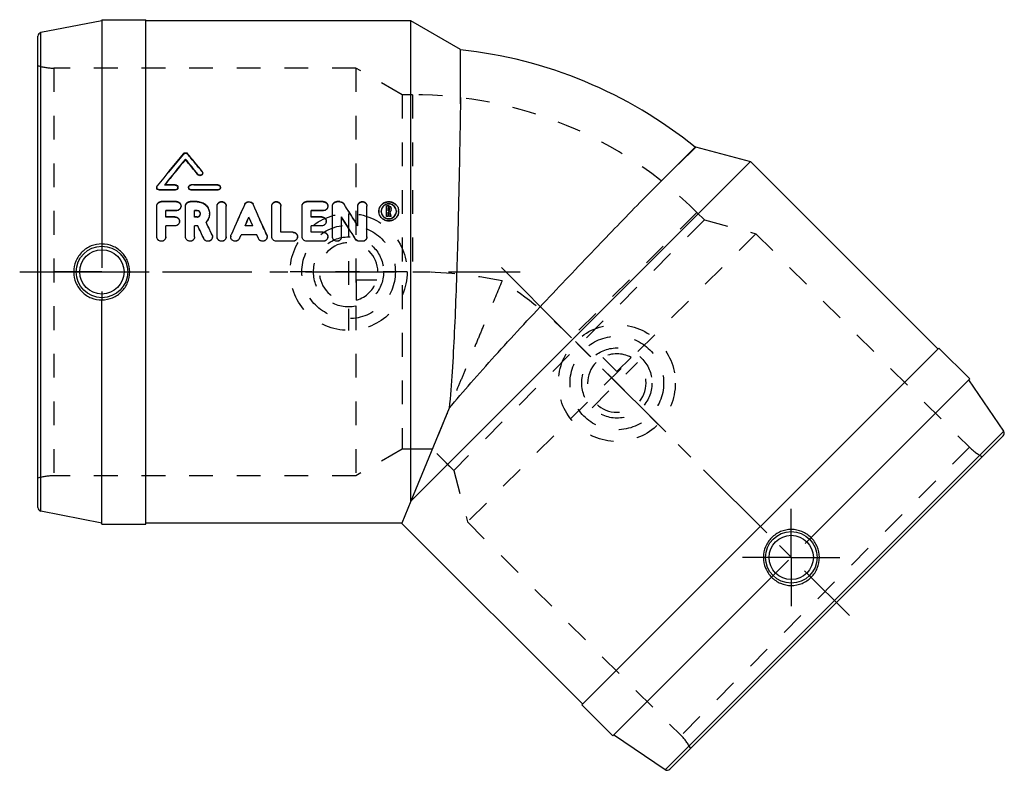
# Model space of a CAD drawing. Header units: millimetres. Extents: x 363 to 632, y 397 to 603.
import ezdxf

# ---------------------------------------------------------------- set-up
doc = ezdxf.new("R2010")
doc.units = ezdxf.units.MM
doc.header["$LTSCALE"] = 65.185185
doc.linetypes.add('CENTER', pattern=[0.6, 0.375, -0.075, 0.075, -0.075])
doc.linetypes.add('HIDDEN', pattern=[0.2, 0.1, -0.1])
for name, color, linetype in [('ACHSEN_1', 7, 'CONTINUOUS'), ('ACHSEN_S', 7, 'CONTINUOUS'), ('KOERPER', 7, 'CONTINUOUS'), ('KONST.EL_MIT_GEO', 7, 'CONTINUOUS'), ('KURVEN', 7, 'CONTINUOUS')]:
    doc.layers.add(name, color=color, linetype=linetype)

msp = doc.modelspace()

# ---------------------------------------------------------------- linework, layer by layer
at = {"layer": 'ACHSEN_1', "color": 2, "linetype": 'CENTER'}
msp.add_line((362.79, 533.69), (499.78, 533.69), dxfattribs=at)
at = {"layer": 'ACHSEN_S', "color": 2, "linetype": 'CENTER'}
msp.add_line((494.61, 534.86), (589.83, 439.64), dxfattribs=at)
at = {"layer": 'KOERPER', "color": 7, "linetype": 'Continuous'}
for p, q in [((385.29, 602.74), (385.29, 541.33)), ((385.29, 602.74), (397.29, 602.74)), ((397.29, 464.64), (397.29, 602.74)), ((469.79, 602.44), (397.29, 602.44)), ((469.79, 470.92), (469.79, 602.44)), ((483.38, 594.59), (469.79, 602.44)), ((483.38, 579.66), (483.38, 594.59)), ((533.26, 553.49), (547.72, 567.96)), ((547.72, 567.96), (562.78, 563.92)), ((469.79, 470.92), (562.78, 563.92)), ((562.78, 563.92), (614.05, 512.65)), ((385.29, 464.64), (385.29, 526.05)), ((516.61, 415.21), (614.26, 512.86)), ((622.75, 504.38), (614.26, 512.86)), ((622.75, 504.38), (579.32, 460.95)), ((480.32, 496.36), (469.79, 470.92)), ((469.79, 470.92), (467.31, 464.95)), ((385.29, 464.64), (397.29, 464.64)), ((467.34, 464.94), (397.29, 464.94)), ((467.29, 464.96), (516.82, 415.43)), ((467.31, 464.95), (467.31, 464.94)), ((525.1, 406.73), (568.52, 450.15)), ((525.1, 406.73), (516.61, 415.21))]:
    msp.add_line(p, q, dxfattribs=at)
at = {"layer": 'KOERPER', "color": 8, "linetype": 'HIDDEN'}
for p, q in [((483.38, 594.59), (483.29, 594.5)), ((483.29, 594.5), (483.38, 579.66)), ((470.31, 582.19), (467.43, 582.19)), ((470.31, 582.19), (470.31, 533.69)), ((547.72, 567.78), (533.26, 553.49)), ((547.72, 567.96), (547.72, 567.78)), ((548.09, 549.97), (513.8, 515.68)), ((550.13, 547.93), (548.09, 549.97)), ((385.29, 541.33), (385.29, 526.05)), ((475.7, 485.19), (467.43, 485.19)), ((481.54, 479.34), (475.7, 485.19)), ((467.31, 464.94), (467.31, 464.95)), ((568.52, 450.15), (579.32, 460.95))]:
    msp.add_line(p, q, dxfattribs=at)
at = {"layer": 'KOERPER', "color": 2, "linetype": 'CENTER'}
for p, q in [((385.29, 533.69), (372.4, 533.69)), ((385.29, 533.69), (398.18, 533.69)), ((573.92, 455.55), (573.92, 468.86)), ((573.92, 455.55), (560.61, 455.55)), ((573.92, 455.55), (587.23, 455.55)), ((573.92, 455.55), (573.92, 442.24))]:
    msp.add_line(p, q, dxfattribs=at)
at = {"layer": 'KOERPER', "color": 8, "linetype": 'HIDDEN'}
for centre, radius, start, end in [((470.31, 472.19), 123, 83.9053, 83.938), ((470.31, 472.19), 110, 45, 90), ((470.31, 472.19), 123, 51.004, 51.0518), ((470.22, 408.55), 125.14, 78.6824, 89.9582), ((425.38, 427.13), 125.14, 45.0418, 56.3177)]:
    msp.add_arc(centre, radius, start, end, dxfattribs=at)
at = {"layer": 'KOERPER', "color": 7, "linetype": 'Continuous'}
msp.add_arc((470.31, 472.19), 123, 51.0518, 83.9053, dxfattribs=at)
for points, knots in [([(483.38, 579.66), (483.29, 573.71), (483.07, 560.5), (482.59, 539.68), (481.95, 521.19), (481.16, 506.64), (480.64, 499.69), (480.32, 496.36)], [0, 0, 0, 0, 0.214074, 0.475686, 0.749361, 0.879552, 1, 1, 1, 1]), ([(480.32, 496.36), (482.27, 498.71), (486.39, 503.52), (495.23, 513.42), (506.81, 525.89), (520.34, 540.12), (529.15, 549.26), (533.26, 553.49)], [0, 0, 0, 0, 0.117455, 0.243915, 0.511029, 0.772906, 1, 1, 1, 1]), ([(385.29, 541.34), (384.29, 541.35), (382.28, 540.97), (379.71, 539.29), (377.98, 536.73), (377.58, 534.69), (377.58, 533.69)], [0, 0, 0, 0, 0.247814, 0.497647, 0.748632, 1, 1, 1, 1]), ([(392.9, 533.69), (392.9, 534.68), (392.51, 536.69), (390.81, 539.23), (388.28, 540.93), (386.28, 541.33), (385.29, 541.33)], [0, 0, 0, 0, 0.250141, 0.500031, 0.749899, 1, 1, 1, 1]), ([(377.58, 533.69), (377.58, 532.68), (377.98, 530.65), (379.71, 528.09), (382.28, 526.4), (384.29, 526.02), (385.29, 526.04)], [0, 0, 0, 0, 0.251367, 0.502353, 0.752186, 1, 1, 1, 1]), ([(385.29, 526.05), (386.28, 526.05), (388.28, 526.45), (390.81, 528.15), (392.51, 530.69), (392.9, 532.7), (392.9, 533.69)], [0, 0, 0, 0, 0.250109, 0.499981, 0.749867, 1, 1, 1, 1]), ([(568.54, 460.94), (567.83, 460.24), (566.7, 458.54), (566.1, 455.55), (566.68, 452.55), (567.82, 450.85), (568.52, 450.15)], [0, 0, 0, 0, 0.250134, 0.500018, 0.749893, 1, 1, 1, 1]), ([(579.32, 460.95), (578.62, 461.66), (576.92, 462.79), (573.93, 463.38), (570.94, 462.78), (569.24, 461.64), (568.54, 460.94)], [0, 0, 0, 0, 0.250107, 0.499981, 0.749866, 1, 1, 1, 1]), ([(579.37, 450.1), (580.08, 450.81), (581.24, 452.54), (581.82, 455.57), (581.2, 458.58), (580.04, 460.27), (579.33, 460.97)], [0, 0, 0, 0, 0.251379, 0.502367, 0.752193, 1, 1, 1, 1]), ([(568.51, 450.14), (569.2, 449.43), (570.9, 448.27), (573.91, 447.65), (576.94, 448.24), (578.66, 449.39), (579.37, 450.1)], [0, 0, 0, 0, 0.247814, 0.497647, 0.748632, 1, 1, 1, 1])]:
    msp.add_open_spline(points, degree=3, knots=knots, dxfattribs=at)
at = {"layer": 'KOERPER', "color": 8, "linetype": 'HIDDEN'}
msp.add_open_spline([(494.78, 531.26), (493.56, 528.33), (491.77, 523.98), (489.39, 518.24), (487.67, 514.08), (486, 510.07), (484.42, 506.25), (482.92, 502.64), (481.53, 499.27), (480.26, 496.2), (479.12, 493.45), (478.26, 491.37), (477.65, 489.89), (477.25, 488.94), (476.89, 488.08), (476.58, 487.33), (476.32, 486.7), (476.13, 486.23), (476, 485.92), (475.92, 485.73), (475.85, 485.57), (475.8, 485.44), (475.76, 485.33), (475.73, 485.26), (475.71, 485.23), (475.7, 485.21), (475.7, 485.2), (475.7, 485.19), (475.7, 485.19)], degree=3, knots=[0, 0, 0, 0, 0.190445, 0.28337, 0.373832, 0.461102, 0.544442, 0.623098, 0.696302, 0.763285, 0.823283, 0.875559, 0.898582, 0.919421, 0.938001, 0.954251, 0.968112, 0.979529, 0.984307, 0.988457, 0.991977, 0.994861, 0.997107, 0.998713, 0.999276, 0.999678, 0.999919, 1, 1, 1, 1], dxfattribs=at)
at = {"layer": 'KONST.EL_MIT_GEO', "color": 7, "linetype": 'Continuous'}
for p, q in [((385.29, 602.44), (368.6, 599.19)), ((367.79, 469.17), (367.79, 598.21)), ((368.6, 468.18), (368.6, 599.19)), ((408.15, 564.45), (408.15, 564.58)), ((411.56, 560.29), (411.56, 560.41)), ((401.01, 556.07), (401.01, 556.17)), ((405.37, 556.17), (401.01, 556.17)), ((405.37, 556.07), (401.01, 556.07)), ((405.37, 557.54), (402.46, 557.54)), ((405.37, 556.07), (405.37, 556.17)), ((416.99, 557.54), (409.73, 557.54)), ((409.73, 556.07), (409.73, 556.17)), ((416.99, 556.17), (409.73, 556.17)), ((416.99, 556.07), (409.73, 556.07)), ((416.99, 556.07), (416.99, 556.17)), ((405.68, 552.96), (401.53, 552.96)), ((411.35, 552.96), (409.42, 552.96)), ((445.86, 552.96), (441.29, 552.96)), ((450.42, 552.96), (449.59, 552.96)), ((400.29, 543.34), (400.29, 551.74)), ((402.78, 548.79), (402.78, 550.52)), ((405.68, 550.52), (402.78, 550.52)), ((405.68, 550.45), (402.78, 550.45)), ((405.68, 550.45), (405.68, 550.52)), ((408.17, 543.34), (408.17, 551.74)), ((410.66, 548.79), (410.66, 550.52)), ((411.35, 550.52), (410.66, 550.52)), ((411.35, 550.45), (410.66, 550.45)), ((411.35, 550.45), (411.35, 550.52)), ((416.78, 543.34), (416.78, 551.74)), ((419.27, 543.34), (419.27, 551.74)), ((431.74, 543.34), (431.74, 551.74)), ((434.23, 544.58), (434.23, 551.74)), ((440.04, 543.34), (440.04, 551.74)), ((442.53, 548.79), (442.53, 550.52)), ((445.86, 550.52), (442.53, 550.52)), ((445.86, 550.45), (442.53, 550.45)), ((445.86, 550.45), (445.86, 550.52)), ((448.35, 543.34), (448.35, 551.74)), ((455.32, 546.33), (455.32, 551.74)), ((457.81, 543.34), (457.81, 551.74)), ((463.16, 548.82), (463.16, 551.74)), ((463.77, 551.74), (463.16, 551.74)), ((463.57, 550.49), (463.57, 551.33)), ((463.77, 551.33), (463.57, 551.33)), ((463.77, 551.26), (463.57, 551.26)), ((463.77, 550.49), (463.57, 550.49)), ((463.57, 548.82), (463.57, 550.08)), ((463.7, 550.08), (463.57, 550.08)), ((463.7, 550.01), (463.57, 550.01)), ((463.97, 548.89), (463.7, 550.08)), ((463.77, 551.26), (463.77, 551.33)), ((463.99, 550.7), (463.99, 551.12)), ((464.12, 550.11), (464.1, 550.18)), ((464.39, 548.92), (464.12, 550.11)), ((464.4, 550.7), (464.4, 551.12)), ((405.27, 548.79), (402.78, 548.79)), ((411.35, 548.79), (410.66, 548.79)), ((413.8, 547.3), (413.78, 547.35)), ((425.51, 548.64), (425.51, 548.71)), ((445.44, 548.79), (442.53, 548.79)), ((450.84, 543.34), (450.84, 548.78)), ((463.57, 548.89), (463.16, 548.89)), ((463.57, 548.82), (463.16, 548.82)), ((463.97, 548.82), (463.97, 548.89)), ((464.39, 548.89), (463.97, 548.89)), ((464.39, 548.82), (463.97, 548.82)), ((464.39, 548.89), (464.39, 548.92)), ((464.39, 548.82), (464.39, 548.89)), ((402.78, 543.34), (402.78, 546.33)), ((405.27, 546.33), (402.78, 546.33)), ((405.27, 546.27), (402.78, 546.27)), ((405.27, 546.27), (405.27, 546.33)), ((410.66, 543.34), (410.66, 546.33)), ((411.51, 546.33), (410.66, 546.33)), ((411.51, 546.27), (410.66, 546.27)), ((411.51, 546.27), (411.51, 546.33)), ((426.57, 546.33), (424.45, 546.33)), ((437.55, 544.58), (434.23, 544.58)), ((442.53, 544.58), (442.53, 546.33)), ((445.44, 546.33), (442.53, 546.33)), ((445.44, 546.27), (442.53, 546.27)), ((445.86, 544.58), (442.53, 544.58)), ((445.44, 546.27), (445.44, 546.33)), ((413.16, 542.78), (413.16, 542.82)), ((422.9, 542.84), (423.35, 543.86)), ((423.35, 543.82), (423.35, 543.86)), ((427.66, 543.86), (423.35, 543.86)), ((427.66, 543.82), (423.35, 543.82)), ((427.66, 543.82), (427.66, 543.86)), ((428.11, 542.84), (427.66, 543.86)), ((428.11, 542.81), (427.66, 543.82)), ((428.11, 542.81), (428.11, 542.84)), ((432.99, 542.07), (432.99, 542.1)), ((437.55, 542.1), (432.99, 542.1)), ((437.55, 542.07), (432.99, 542.07)), ((437.55, 542.07), (437.55, 542.1)), ((441.29, 542.07), (441.29, 542.1)), ((445.86, 542.1), (441.29, 542.1)), ((445.86, 542.07), (441.29, 542.07)), ((445.86, 542.07), (445.86, 542.1)), ((454.68, 542.65), (454.68, 542.69)), ((455.74, 542.07), (455.74, 542.1)), ((456.57, 542.1), (455.74, 542.1)), ((456.57, 542.07), (455.74, 542.07)), ((456.57, 542.07), (456.57, 542.1)), ((632.04, 490.07), (622.53, 504.17)), ((632.04, 490.07), (539.4, 397.43)), ((631.92, 488.8), (540.67, 397.55)), ((385.29, 464.94), (368.6, 468.18)), ((539.4, 397.43), (525.31, 406.94))]:
    msp.add_line(p, q, dxfattribs=at)
at = {"layer": 'KONST.EL_MIT_GEO', "color": 8, "linetype": 'HIDDEN'}
for p, q in [((372.15, 589.49), (372.15, 477.89)), ((454.79, 589.49), (372.15, 589.49)), ((454.79, 589.49), (454.79, 477.89)), ((467.43, 582.19), (454.79, 589.49)), ((467.43, 582.19), (467.43, 485.19)), ((470.31, 582.19), (467.43, 582.19)), ((407.56, 565.92), (407.56, 566.06)), ((408.74, 565.92), (408.74, 566.06)), ((412.72, 561.09), (412.72, 561.21)), ((412.86, 560.69), (412.86, 560.81)), ((400.29, 556.86), (400.29, 556.76)), ((400.43, 557.17), (400.43, 557.27)), ((402.46, 557.44), (402.46, 557.54)), ((402.46, 557.44), (402.51, 557.5)), ((405.37, 557.44), (402.46, 557.44)), ((402.51, 557.5), (402.54, 557.54)), ((405.37, 557.44), (405.37, 557.54)), ((406.1, 556.76), (406.1, 556.86)), ((409, 556.86), (409, 556.76)), ((409.73, 557.44), (409.73, 557.54)), ((416.99, 557.44), (409.73, 557.44)), ((416.99, 557.44), (416.99, 557.54)), ((417.72, 556.76), (417.72, 556.86)), ((401.53, 552.88), (401.53, 552.96)), ((405.68, 552.88), (401.53, 552.88)), ((405.68, 552.88), (405.68, 552.96)), ((409.42, 552.88), (409.42, 552.96)), ((411.35, 552.88), (409.42, 552.88)), ((411.35, 552.88), (411.35, 552.96)), ((441.29, 552.88), (441.29, 552.96)), ((445.86, 552.88), (441.29, 552.88)), ((445.86, 552.88), (445.86, 552.96)), ((449.59, 552.88), (449.59, 552.96)), ((450.42, 552.88), (449.59, 552.88)), ((450.42, 552.88), (450.42, 552.96)), ((451.48, 552.31), (451.48, 552.39)), ((406.93, 551.66), (406.93, 551.74)), ((412.23, 549.59), (412.23, 549.66)), ((414.73, 549.58), (414.73, 549.65)), ((424.37, 552.15), (424.37, 552.23)), ((426.65, 552.15), (426.65, 552.23)), ((447.1, 551.66), (447.1, 551.74)), ((461.08, 550.24), (461.08, 550.32)), ((461.71, 550.24), (461.71, 550.32)), ((463.77, 551.66), (463.16, 551.66)), ((463.57, 550.42), (463.57, 550.49)), ((463.77, 550.42), (463.57, 550.42)), ((463.7, 550.01), (463.7, 550.08)), ((463.97, 548.82), (463.7, 550.01)), ((463.77, 551.66), (463.77, 551.74)), ((463.77, 550.42), (463.77, 550.49)), ((463.99, 550.63), (463.99, 550.7)), ((464.1, 550.1), (464.1, 550.18)), ((464.39, 548.82), (464.1, 550.1)), ((464.4, 550.63), (464.4, 550.7)), ((465.86, 550.24), (465.86, 550.32)), ((466.48, 550.24), (466.48, 550.32)), ((550.13, 547.93), (548.09, 549.97)), ((402.78, 548.72), (402.78, 548.79)), ((405.27, 548.72), (402.78, 548.72)), ((405.27, 548.72), (405.27, 548.79)), ((406.51, 547.5), (406.51, 547.56)), ((410.66, 548.72), (410.66, 548.79)), ((411.35, 548.72), (410.66, 548.72)), ((411.35, 548.72), (411.35, 548.79)), ((413.78, 547.29), (413.78, 547.35)), ((442.53, 548.72), (442.53, 548.79)), ((445.44, 548.72), (442.53, 548.72)), ((445.44, 548.72), (445.44, 548.79)), ((446.69, 547.5), (446.69, 547.56)), ((550.13, 547.93), (481.54, 479.34)), ((550.13, 547.93), (564.23, 544.15)), ((424.45, 546.27), (424.45, 546.33)), ((424.45, 546.27), (424.47, 546.32)), ((426.57, 546.27), (424.45, 546.27)), ((426.57, 546.27), (426.55, 546.32)), ((426.57, 546.27), (426.57, 546.33)), ((434.23, 544.53), (434.23, 544.58)), ((437.55, 544.53), (434.23, 544.53)), ((437.55, 544.53), (437.55, 544.58)), ((442.53, 544.53), (442.53, 544.58)), ((445.86, 544.53), (442.53, 544.53)), ((445.86, 544.53), (445.86, 544.58)), ((455.32, 546.28), (455.32, 546.33)), ((400.29, 543.3), (400.29, 543.34)), ((402.78, 543.3), (402.78, 543.34)), ((408.17, 543.3), (408.17, 543.34)), ((410.66, 543.3), (410.66, 543.34)), ((415.42, 543.82), (415.42, 543.87)), ((415.54, 543.3), (415.54, 543.34)), ((416.78, 543.3), (416.78, 543.34)), ((419.27, 543.3), (419.27, 543.34)), ((420.52, 543.34), (420.52, 543.3)), ((420.62, 543.8), (420.62, 543.84)), ((422.9, 542.81), (423.35, 543.82)), ((422.9, 542.81), (422.9, 542.84)), ((430.39, 543.8), (430.39, 543.84)), ((430.5, 543.3), (430.5, 543.34)), ((431.74, 543.3), (431.74, 543.34)), ((438.8, 543.3), (438.8, 543.34)), ((440.04, 543.3), (440.04, 543.34)), ((447.1, 543.3), (447.1, 543.34)), ((448.35, 543.3), (448.35, 543.34)), ((450.84, 543.3), (450.84, 543.34)), ((457.81, 543.3), (457.81, 543.34)), ((564.23, 544.15), (485.32, 465.24)), ((564.23, 544.15), (622.66, 485.72)), ((467.43, 485.19), (454.79, 477.89)), ((470.31, 485.19), (467.43, 485.19)), ((622.66, 485.72), (543.75, 406.81)), ((481.54, 479.34), (479.5, 481.38)), ((454.79, 477.89), (372.15, 477.89)), ((481.54, 479.34), (485.32, 465.24)), ((485.32, 465.24), (543.75, 406.81))]:
    msp.add_line(p, q, dxfattribs=at)
at = {"layer": 'KONST.EL_MIT_GEO', "color": 7, "linetype": 'Continuous'}
for centre, radius in [((385.29, 533.69), 7.05), ((385.29, 533.69), 6.05), ((573.92, 455.55), 7.05), ((573.92, 455.55), 6.05)]:
    msp.add_circle(centre, radius, dxfattribs=at)
for centre, radius, start, end in [((368.79, 598.21), 1, 101, 180), ((767.88, 266.53), 468.56, 140.2635, 141.6476), ((59.99, 275.99), 453.62, 38.9596, 39.7516), ((772.26, 264.49), 471.84, 140.5049, 141.6041), ((770, 264.91), 469.74, 140.3819, 141.467), ((52.23, 271.15), 461.29, 38.8345, 39.5037), ((54.09, 271.27), 459.69, 38.9564, 39.6262), ((400.94, 556.86), 0.65, 173.3608, 180.1441), ((409.66, 556.86), 0.653, 176.49, 180.0005), ((-731.33, -203.18), 1403.54, 32.27757, 32.5704), ((411.38, 549.66), 0.851, 355.3278, 359.9928), ((1880.54, -102.54), 1596.61, 155.78874, 156.11849), ((-1029.52, -102.54), 1596.61, 23.88151, 24.21126), ((463.61, 550.32), 2.53, 175.296, 180.1359), ((463.66, 550.31), 1.96, 179.8551, 190.3537), ((463.89, 550.31), 1.97, 349.5642, 0.117), ((463.96, 550.32), 2.52, 359.8468, 4.6835), ((-1012.67, -126.27), 1577.51, 25.13836, 25.27621), ((-765.75, -223.1), 1440.8, 32.10716, 32.39378), ((-758.18, -221.71), 1433.62, 32.21958, 32.50674), ((-1024.43, -130.5), 1587.46, 25.09686, 25.23679), ((-1014.21, -128.67), 1577.42, 25.19282, 25.33314), ((421.75, 543.34), 1.23, 174.2753, 180.0313), ((631.21, 489.51), 1, 315, 34), ((368.79, 469.16), 1, 180, 259), ((539.96, 398.26), 1, 236, 315)]:
    msp.add_arc(centre, radius, start, end, dxfattribs=at)
at = {"layer": 'KONST.EL_MIT_GEO', "color": 8, "linetype": 'HIDDEN'}
for centre, radius, start, end in [((372.15, 604.49), 15, 253.0711, 270), ((765.9, 266.74), 466.81, 140.1406, 141.5263), ((61.82, 276.11), 452.04, 39.0818, 39.8743), ((412.25, 560.69), 0.61, 355.8244, 359.9971), ((405.45, 556.76), 0.643, 356.5382, 359.9973), ((417.08, 556.76), 0.643, 356.5382, 359.9973), ((411.38, 549.59), 0.851, 3.1935, 16.6768), ((1869.7, -100.58), 1585.89, 155.69526, 156.02603), ((-1018.69, -100.58), 1585.89, 23.97397, 24.30474), ((-724.15, -201.96), 1396.79, 32.39034, 32.68367), ((463.71, 550.24), 2.63, 179.9784, 184.7162), ((463.68, 550.25), 1.97, 169.3776, 179.09), ((463.78, 550.24), 2.07, 179.0466, 180.0011), ((463.76, 550.66), 0.655, 301.4298, 305.0355), ((463.79, 550.63), 0.616, 353.3283, 0.0352), ((463.89, 550.25), 1.97, 0.9172, 10.5851), ((463.78, 550.24), 2.08, 359.9987, 0.9641), ((463.86, 550.24), 2.62, 355.2795, 0.0202), ((411.39, 549.59), 0.842, 0.0022, 3.1725), ((411.31, 549.71), 3.45, 315.5726, 316.3038), ((-1002.35, -124.37), 1567.34, 25.23443, 25.37463), ((401.54, 543.3), 1.24, 353.8365, 0.0283), ((409.43, 543.3), 1.24, 353.8365, 0.0283), ((414.3, 543.3), 1.24, 354.7077, 359.9646), ((418.04, 543.3), 1.24, 353.8365, 0.0283), ((429.26, 543.3), 1.24, 353.4504, 359.9659), ((437.57, 543.3), 1.23, 353.9904, 359.9985), ((445.88, 543.3), 1.23, 353.9904, 359.9985), ((449.6, 543.3), 1.24, 353.8365, 0.0283), ((456.58, 543.3), 1.24, 354.0001, 0.0292), ((633.27, 496.33), 15, 225, 241.9289), ((372.15, 462.89), 15, 90, 106.9289), ((533.14, 396.2), 15, 28.0711, 45)]:
    msp.add_arc(centre, radius, start, end, dxfattribs=at)
at = {"layer": 'KONST.EL_MIT_GEO', "color": 7, "linetype": 'Continuous'}
for points, knots in [([(407.56, 566.06), (407.7, 566.23), (408.15, 566.43), (408.6, 566.23), (408.74, 566.06)], [0, 0, 0, 0, 0.499986, 1, 1, 1, 1]), ([(412.86, 560.81), (412.86, 560.67), (412.76, 560.38), (412.38, 560.13), (411.91, 560.12), (411.65, 560.29), (411.56, 560.41)], [0, 0, 0, 0, 0.23958, 0.490625, 0.748516, 1, 1, 1, 1]), ([(412.86, 560.65), (412.85, 560.51), (412.73, 560.24), (412.35, 560.01), (411.9, 560.01), (411.64, 560.18), (411.56, 560.29)], [0, 0, 0, 0, 0.240253, 0.491626, 0.748953, 1, 1, 1, 1]), ([(401.01, 556.17), (400.83, 556.17), (400.45, 556.31), (400.29, 556.68), (400.29, 556.86)], [0, 0, 0, 0, 0.510294, 1, 1, 1, 1]), ([(401.01, 556.07), (400.83, 556.07), (400.45, 556.21), (400.29, 556.58), (400.29, 556.76)], [0, 0, 0, 0, 0.508176, 1, 1, 1, 1]), ([(405.37, 557.54), (405.56, 557.54), (405.93, 557.41), (406.1, 557.03), (406.1, 556.86)], [0, 0, 0, 0, 0.510627, 1, 1, 1, 1]), ([(406.1, 556.86), (406.1, 556.68), (405.93, 556.31), (405.56, 556.17), (405.37, 556.17)], [0, 0, 0, 0, 0.489705, 1, 1, 1, 1]), ([(406.1, 556.72), (406.09, 556.55), (405.91, 556.2), (405.55, 556.07), (405.37, 556.07)], [0, 0, 0, 0, 0.489744, 1, 1, 1, 1]), ([(409, 556.9), (409.01, 557.07), (409.19, 557.42), (409.55, 557.54), (409.73, 557.54)], [0, 0, 0, 0, 0.489675, 1, 1, 1, 1]), ([(409.73, 556.17), (409.54, 556.17), (409.17, 556.31), (409, 556.68), (409, 556.86)], [0, 0, 0, 0, 0.510288, 1, 1, 1, 1]), ([(409.73, 556.07), (409.55, 556.07), (409.17, 556.21), (409, 556.58), (409, 556.76)], [0, 0, 0, 0, 0.510379, 1, 1, 1, 1]), ([(416.99, 557.54), (417.18, 557.54), (417.56, 557.41), (417.72, 557.03), (417.72, 556.86)], [0, 0, 0, 0, 0.510627, 1, 1, 1, 1]), ([(417.72, 556.86), (417.72, 556.68), (417.56, 556.31), (417.18, 556.17), (416.99, 556.17)], [0, 0, 0, 0, 0.489705, 1, 1, 1, 1]), ([(417.72, 556.72), (417.71, 556.55), (417.53, 556.2), (417.17, 556.07), (416.99, 556.07)], [0, 0, 0, 0, 0.489744, 1, 1, 1, 1]), ([(400.29, 551.74), (400.29, 552.05), (400.56, 552.71), (401.21, 552.96), (401.53, 552.96)], [0, 0, 0, 0, 0.493896, 1, 1, 1, 1]), ([(405.68, 552.96), (405.85, 552.96), (406.17, 552.9), (406.59, 552.63), (406.86, 552.22), (406.93, 551.9), (406.93, 551.74)], [0, 0, 0, 0, 0.254317, 0.505863, 0.753978, 1, 1, 1, 1]), ([(408.17, 551.74), (408.17, 552.05), (408.44, 552.71), (409.1, 552.96), (409.42, 552.96)], [0, 0, 0, 0, 0.493896, 1, 1, 1, 1]), ([(411.35, 552.96), (411.79, 552.96), (412.68, 552.79), (413.8, 552.05), (414.55, 550.95), (414.73, 550.08), (414.73, 549.65)], [0, 0, 0, 0, 0.253669, 0.504781, 0.752989, 1, 1, 1, 1]), ([(416.78, 551.74), (416.78, 551.9), (416.85, 552.22), (417.21, 552.76), (418.03, 553.1), (418.84, 552.76), (419.21, 552.22), (419.27, 551.9), (419.27, 551.74)], [0, 0, 0, 0, 0.124215, 0.249431, 0.5, 0.75057, 0.875785, 1, 1, 1, 1]), ([(424.37, 552.23), (424.46, 552.45), (424.79, 552.83), (425.51, 553.03), (426.22, 552.82), (426.55, 552.45), (426.65, 552.23)], [0, 0, 0, 0, 0.24771, 0.500009, 0.752298, 1, 1, 1, 1]), ([(431.74, 551.74), (431.74, 551.9), (431.81, 552.22), (432.17, 552.76), (432.99, 553.1), (433.8, 552.76), (434.17, 552.22), (434.23, 551.9), (434.23, 551.74)], [0, 0, 0, 0, 0.124215, 0.249431, 0.5, 0.75057, 0.875785, 1, 1, 1, 1]), ([(440.04, 551.74), (440.04, 552.05), (440.32, 552.71), (440.97, 552.96), (441.29, 552.96)], [0, 0, 0, 0, 0.493896, 1, 1, 1, 1]), ([(445.86, 552.96), (446.02, 552.96), (446.35, 552.9), (446.76, 552.63), (447.04, 552.22), (447.1, 551.9), (447.1, 551.74)], [0, 0, 0, 0, 0.254317, 0.505863, 0.753978, 1, 1, 1, 1]), ([(448.35, 551.74), (448.35, 552.05), (448.62, 552.71), (449.27, 552.96), (449.59, 552.96)], [0, 0, 0, 0, 0.493896, 1, 1, 1, 1]), ([(450.42, 552.96), (450.63, 552.96), (451.05, 552.86), (451.37, 552.56), (451.48, 552.39)], [0, 0, 0, 0, 0.503873, 1, 1, 1, 1]), ([(455.32, 551.74), (455.32, 551.9), (455.39, 552.22), (455.75, 552.76), (456.57, 553.1), (457.39, 552.76), (457.75, 552.22), (457.81, 551.9), (457.81, 551.74)], [0, 0, 0, 0, 0.124215, 0.249431, 0.5, 0.75057, 0.875785, 1, 1, 1, 1]), ([(461.09, 550.53), (461.12, 550.85), (461.3, 551.5), (461.91, 552.31), (462.77, 552.84), (463.78, 553.02), (464.79, 552.84), (465.66, 552.3), (466.27, 551.5), (466.45, 550.85), (466.47, 550.53)], [0, 0, 0, 0, 0.123332, 0.247487, 0.373152, 0.500001, 0.626849, 0.752514, 0.876668, 1, 1, 1, 1]), ([(465.86, 550.32), (465.86, 550.58), (465.75, 551.11), (465.29, 551.79), (464.6, 552.24), (463.78, 552.4), (462.97, 552.24), (462.27, 551.79), (461.81, 551.11), (461.71, 550.58), (461.71, 550.32)], [0, 0, 0, 0, 0.123348, 0.247461, 0.373117, 0.499999, 0.626877, 0.752532, 0.876646, 1, 1, 1, 1]), ([(406.93, 551.74), (406.93, 551.59), (406.86, 551.26), (406.59, 550.86), (406.17, 550.59), (405.85, 550.52), (405.68, 550.52)], [0, 0, 0, 0, 0.245946, 0.494463, 0.746108, 1, 1, 1, 1]), ([(406.93, 551.66), (406.93, 551.51), (406.86, 551.18), (406.58, 550.78), (406.17, 550.51), (405.84, 550.45), (405.68, 550.45)], [0, 0, 0, 0, 0.248052, 0.497331, 0.748567, 1, 1, 1, 1]), ([(412.23, 549.66), (412.23, 549.88), (412.04, 550.34), (411.58, 550.52), (411.35, 550.52)], [0, 0, 0, 0, 0.495273, 1, 1, 1, 1]), ([(412.2, 549.83), (412.15, 550.01), (411.92, 550.33), (411.54, 550.45), (411.35, 550.45)], [0, 0, 0, 0, 0.497581, 1, 1, 1, 1]), ([(414.73, 549.65), (414.73, 549.23), (414.56, 548.38), (414.08, 547.65), (413.78, 547.35)], [0, 0, 0, 0, 0.497698, 1, 1, 1, 1]), ([(447.1, 551.74), (447.1, 551.59), (447.04, 551.26), (446.76, 550.86), (446.35, 550.59), (446.02, 550.52), (445.86, 550.52)], [0, 0, 0, 0, 0.245946, 0.494463, 0.746108, 1, 1, 1, 1]), ([(447.1, 551.66), (447.1, 551.51), (447.04, 551.18), (446.76, 550.78), (446.34, 550.51), (446.02, 550.45), (445.86, 550.45)], [0, 0, 0, 0, 0.248052, 0.497331, 0.748567, 1, 1, 1, 1]), ([(466.48, 550.32), (466.48, 549.97), (466.34, 549.27), (465.74, 548.39), (464.84, 547.8), (463.78, 547.59), (462.72, 547.8), (461.82, 548.39), (461.22, 549.27), (461.08, 549.97), (461.08, 550.32)], [0, 0, 0, 0, 0.12328, 0.247749, 0.373493, 0.5, 0.626507, 0.752252, 0.876722, 1, 1, 1, 1]), ([(466.47, 550.03), (466.45, 549.7), (466.26, 549.05), (465.65, 548.25), (464.78, 547.72), (463.78, 547.53), (462.78, 547.72), (461.91, 548.25), (461.3, 549.05), (461.12, 549.7), (461.09, 550.03)], [0, 0, 0, 0, 0.124465, 0.247998, 0.374172, 0.499778, 0.625793, 0.751719, 0.875556, 1, 1, 1, 1]), ([(465.82, 550.61), (465.78, 550.84), (465.61, 551.29), (464.98, 552.01), (463.78, 552.44), (462.58, 552.01), (461.96, 551.29), (461.78, 550.84), (461.74, 550.61)], [0, 0, 0, 0, 0.125682, 0.249749, 0.50042, 0.750809, 0.874706, 1, 1, 1, 1]), ([(461.74, 549.96), (461.78, 549.73), (461.95, 549.27), (462.42, 548.72), (463.06, 548.36), (463.78, 548.23), (464.5, 548.36), (465.14, 548.72), (465.61, 549.27), (465.78, 549.72), (465.82, 549.96)], [0, 0, 0, 0, 0.123452, 0.248007, 0.373668, 0.499993, 0.626315, 0.751979, 0.87654, 1, 1, 1, 1]), ([(463.77, 551.74), (463.93, 551.74), (464.26, 551.61), (464.4, 551.28), (464.4, 551.12)], [0, 0, 0, 0, 0.505582, 1, 1, 1, 1]), ([(463.99, 551.12), (463.99, 551.18), (463.94, 551.29), (463.82, 551.33), (463.77, 551.33)], [0, 0, 0, 0, 0.494485, 1, 1, 1, 1]), ([(463.77, 550.49), (463.83, 550.49), (463.94, 550.53), (463.99, 550.65), (463.99, 550.7)], [0, 0, 0, 0, 0.5052, 1, 1, 1, 1]), ([(463.99, 551.04), (463.99, 551.09), (463.95, 551.18), (463.87, 551.24), (463.83, 551.25)], [0, 0, 0, 0, 0.498335, 1, 1, 1, 1]), ([(464.4, 550.7), (464.4, 550.6), (464.35, 550.39), (464.19, 550.23), (464.1, 550.18)], [0, 0, 0, 0, 0.496778, 1, 1, 1, 1]), ([(464.4, 550.56), (464.38, 550.43), (464.3, 550.26), (464.18, 550.15), (464.14, 550.13)], [0, 0, 0, 0, 0.740128, 1, 1, 1, 1]), ([(405.27, 548.79), (405.43, 548.79), (405.76, 548.72), (406.17, 548.45), (406.45, 548.04), (406.51, 547.72), (406.51, 547.56)], [0, 0, 0, 0, 0.252566, 0.503439, 0.752317, 1, 1, 1, 1]), ([(406.51, 547.56), (406.51, 547.4), (406.45, 547.08), (406.17, 546.67), (405.76, 546.39), (405.43, 546.33), (405.27, 546.33)], [0, 0, 0, 0, 0.247629, 0.496809, 0.747755, 1, 1, 1, 1]), ([(406.51, 547.5), (406.51, 547.34), (406.45, 547.02), (406.17, 546.61), (405.75, 546.34), (405.43, 546.27), (405.27, 546.27)], [0, 0, 0, 0, 0.248362, 0.497802, 0.748929, 1, 1, 1, 1]), ([(411.35, 548.79), (411.57, 548.79), (412.01, 548.95), (412.21, 549.38), (412.23, 549.59)], [0, 0, 0, 0, 0.504287, 1, 1, 1, 1]), ([(414.73, 549.58), (414.73, 549.17), (414.56, 548.34), (414.1, 547.62), (413.81, 547.32)], [0, 0, 0, 0, 0.497586, 1, 1, 1, 1]), ([(445.44, 548.79), (445.6, 548.79), (445.93, 548.72), (446.34, 548.45), (446.62, 548.04), (446.69, 547.72), (446.69, 547.56)], [0, 0, 0, 0, 0.252566, 0.503439, 0.752317, 1, 1, 1, 1]), ([(446.69, 547.56), (446.69, 547.4), (446.62, 547.08), (446.34, 546.67), (445.93, 546.39), (445.6, 546.33), (445.44, 546.33)], [0, 0, 0, 0, 0.247629, 0.496809, 0.747755, 1, 1, 1, 1]), ([(446.69, 547.5), (446.69, 547.34), (446.62, 547.02), (446.34, 546.61), (445.93, 546.34), (445.6, 546.27), (445.44, 546.27)], [0, 0, 0, 0, 0.248362, 0.497802, 0.748929, 1, 1, 1, 1]), ([(437.55, 544.58), (437.72, 544.58), (438.04, 544.52), (438.46, 544.24), (438.73, 543.83), (438.8, 543.5), (438.8, 543.34)], [0, 0, 0, 0, 0.251287, 0.501668, 0.751104, 1, 1, 1, 1]), ([(445.86, 544.58), (446.02, 544.58), (446.35, 544.52), (446.76, 544.24), (447.04, 543.83), (447.1, 543.5), (447.1, 543.34)], [0, 0, 0, 0, 0.251287, 0.501668, 0.751104, 1, 1, 1, 1]), ([(402.78, 543.34), (402.78, 543.18), (402.71, 542.86), (402.43, 542.44), (402.02, 542.17), (401.53, 542.07), (401.04, 542.17), (400.63, 542.45), (400.35, 542.86), (400.29, 543.18), (400.29, 543.34)], [0, 0, 0, 0, 0.124455, 0.249245, 0.374495, 0.500003, 0.625511, 0.75076, 0.875547, 1, 1, 1, 1]), ([(402.77, 543.17), (402.75, 543.01), (402.66, 542.71), (402.36, 542.34), (401.94, 542.1), (401.46, 542.04), (401, 542.15), (400.61, 542.43), (400.35, 542.83), (400.29, 543.15), (400.29, 543.3)], [0, 0, 0, 0, 0.124229, 0.24933, 0.374728, 0.500307, 0.625821, 0.751023, 0.875955, 1, 1, 1, 1]), ([(410.66, 543.34), (410.66, 543.18), (410.6, 542.86), (410.32, 542.44), (409.91, 542.17), (409.42, 542.07), (408.93, 542.17), (408.51, 542.45), (408.24, 542.86), (408.17, 543.18), (408.17, 543.34)], [0, 0, 0, 0, 0.124455, 0.249245, 0.374495, 0.500003, 0.625511, 0.75076, 0.875547, 1, 1, 1, 1]), ([(410.66, 543.17), (410.64, 543.01), (410.54, 542.71), (410.24, 542.34), (409.82, 542.1), (409.35, 542.04), (408.88, 542.15), (408.49, 542.43), (408.23, 542.83), (408.17, 543.15), (408.17, 543.3)], [0, 0, 0, 0, 0.124229, 0.24933, 0.374728, 0.500307, 0.625821, 0.751023, 0.875955, 1, 1, 1, 1]), ([(415.54, 543.34), (415.54, 543.07), (415.34, 542.5), (414.58, 542.04), (413.7, 542.14), (413.28, 542.57), (413.16, 542.82)], [0, 0, 0, 0, 0.248922, 0.499269, 0.75012, 1, 1, 1, 1]), ([(415.53, 543.19), (415.51, 542.92), (415.27, 542.4), (414.52, 542), (413.67, 542.12), (413.28, 542.54), (413.16, 542.78)], [0, 0, 0, 0, 0.249231, 0.499694, 0.750483, 1, 1, 1, 1]), ([(419.27, 543.34), (419.27, 543.18), (419.21, 542.86), (418.93, 542.44), (418.52, 542.17), (418.03, 542.07), (417.54, 542.17), (417.12, 542.45), (416.85, 542.86), (416.78, 543.18), (416.78, 543.34)], [0, 0, 0, 0, 0.124455, 0.249245, 0.374495, 0.500003, 0.625511, 0.75076, 0.875547, 1, 1, 1, 1]), ([(419.27, 543.17), (419.25, 543.01), (419.15, 542.71), (418.85, 542.34), (418.43, 542.1), (417.96, 542.04), (417.49, 542.15), (417.1, 542.43), (416.84, 542.83), (416.78, 543.15), (416.78, 543.3)], [0, 0, 0, 0, 0.124229, 0.24933, 0.374728, 0.500307, 0.625821, 0.751023, 0.875955, 1, 1, 1, 1]), ([(422.9, 542.84), (422.79, 542.59), (422.38, 542.15), (421.49, 542.03), (420.72, 542.5), (420.52, 543.07), (420.52, 543.34)], [0, 0, 0, 0, 0.249849, 0.500702, 0.751068, 1, 1, 1, 1]), ([(422.9, 542.81), (422.79, 542.55), (422.38, 542.11), (421.49, 542), (420.72, 542.46), (420.52, 543.03), (420.52, 543.3)], [0, 0, 0, 0, 0.25003, 0.500892, 0.751141, 1, 1, 1, 1]), ([(430.5, 543.34), (430.5, 543.07), (430.3, 542.5), (429.53, 542.03), (428.64, 542.15), (428.22, 542.59), (428.11, 542.84)], [0, 0, 0, 0, 0.248935, 0.499303, 0.750155, 1, 1, 1, 1]), ([(430.49, 543.16), (430.46, 542.9), (430.21, 542.38), (429.45, 541.99), (428.61, 542.14), (428.22, 542.56), (428.11, 542.81)], [0, 0, 0, 0, 0.249271, 0.499767, 0.750537, 1, 1, 1, 1]), ([(432.99, 542.1), (432.67, 542.1), (432.01, 542.37), (431.74, 543.03), (431.74, 543.34)], [0, 0, 0, 0, 0.501509, 1, 1, 1, 1]), ([(432.99, 542.07), (432.67, 542.07), (432.01, 542.33), (431.74, 542.99), (431.74, 543.3)], [0, 0, 0, 0, 0.502122, 1, 1, 1, 1]), ([(438.8, 543.34), (438.8, 543.03), (438.53, 542.37), (437.87, 542.1), (437.55, 542.1)], [0, 0, 0, 0, 0.498483, 1, 1, 1, 1]), ([(438.79, 543.17), (438.76, 542.88), (438.47, 542.29), (437.85, 542.07), (437.55, 542.07)], [0, 0, 0, 0, 0.498723, 1, 1, 1, 1]), ([(441.29, 542.1), (440.97, 542.1), (440.31, 542.37), (440.04, 543.03), (440.04, 543.34)], [0, 0, 0, 0, 0.501509, 1, 1, 1, 1]), ([(441.29, 542.07), (440.97, 542.07), (440.31, 542.33), (440.04, 542.99), (440.04, 543.3)], [0, 0, 0, 0, 0.502122, 1, 1, 1, 1]), ([(447.1, 543.34), (447.1, 543.03), (446.83, 542.37), (446.17, 542.1), (445.86, 542.1)], [0, 0, 0, 0, 0.498483, 1, 1, 1, 1]), ([(447.09, 543.17), (447.06, 542.88), (446.77, 542.29), (446.15, 542.07), (445.86, 542.07)], [0, 0, 0, 0, 0.498723, 1, 1, 1, 1]), ([(450.84, 543.34), (450.84, 543.18), (450.77, 542.86), (450.49, 542.44), (450.08, 542.17), (449.59, 542.07), (449.1, 542.17), (448.69, 542.45), (448.41, 542.86), (448.35, 543.18), (448.35, 543.34)], [0, 0, 0, 0, 0.124455, 0.249245, 0.374495, 0.500003, 0.625511, 0.75076, 0.875547, 1, 1, 1, 1]), ([(450.83, 543.17), (450.81, 543.01), (450.72, 542.71), (450.42, 542.34), (450, 542.1), (449.52, 542.04), (449.06, 542.15), (448.67, 542.43), (448.41, 542.83), (448.35, 543.15), (448.35, 543.3)], [0, 0, 0, 0, 0.124229, 0.24933, 0.374728, 0.500307, 0.625821, 0.751023, 0.875955, 1, 1, 1, 1]), ([(455.74, 542.1), (455.53, 542.1), (455.11, 542.21), (454.79, 542.51), (454.68, 542.69)], [0, 0, 0, 0, 0.500823, 1, 1, 1, 1]), ([(455.74, 542.07), (455.53, 542.07), (455.11, 542.17), (454.79, 542.47), (454.68, 542.65)], [0, 0, 0, 0, 0.500996, 1, 1, 1, 1]), ([(457.81, 543.34), (457.82, 543.03), (457.55, 542.37), (456.89, 542.1), (456.57, 542.1)], [0, 0, 0, 0, 0.498456, 1, 1, 1, 1]), ([(457.81, 543.17), (457.78, 542.88), (457.48, 542.29), (456.87, 542.07), (456.57, 542.07)], [0, 0, 0, 0, 0.498744, 1, 1, 1, 1])]:
    msp.add_open_spline(points, degree=3, knots=knots, dxfattribs=at)
at = {"layer": 'KONST.EL_MIT_GEO', "color": 8, "linetype": 'HIDDEN'}
for points, knots in [([(407.56, 565.92), (407.7, 566.08), (408.15, 566.28), (408.6, 566.09), (408.74, 565.92)], [0, 0, 0, 0, 0.499062, 1, 1, 1, 1]), ([(412.72, 561.09), (412.74, 561.06), (412.82, 560.95), (412.86, 560.8), (412.86, 560.69)], [0, 0, 0, 0, 0.257605, 1, 1, 1, 1]), ([(400.29, 556.76), (400.29, 556.79), (400.3, 556.94), (400.36, 557.08), (400.43, 557.17)], [0, 0, 0, 0, 0.244973, 1, 1, 1, 1]), ([(405.37, 557.44), (405.55, 557.44), (405.93, 557.31), (406.1, 556.93), (406.1, 556.76)], [0, 0, 0, 0, 0.510699, 1, 1, 1, 1]), ([(409, 556.76), (409, 556.93), (409.17, 557.31), (409.55, 557.44), (409.73, 557.44)], [0, 0, 0, 0, 0.489049, 1, 1, 1, 1]), ([(416.99, 557.44), (417.18, 557.44), (417.55, 557.31), (417.72, 556.93), (417.72, 556.76)], [0, 0, 0, 0, 0.510699, 1, 1, 1, 1]), ([(400.29, 551.66), (400.29, 551.82), (400.35, 552.15), (400.63, 552.55), (401.05, 552.82), (401.37, 552.88), (401.53, 552.88)], [0, 0, 0, 0, 0.248638, 0.498094, 0.749231, 1, 1, 1, 1]), ([(405.68, 552.88), (405.84, 552.88), (406.17, 552.82), (406.58, 552.55), (406.86, 552.14), (406.93, 551.82), (406.93, 551.66)], [0, 0, 0, 0, 0.251896, 0.502876, 0.751947, 1, 1, 1, 1]), ([(408.17, 551.66), (408.17, 551.82), (408.24, 552.15), (408.52, 552.55), (408.93, 552.82), (409.26, 552.88), (409.42, 552.88)], [0, 0, 0, 0, 0.248638, 0.498094, 0.749231, 1, 1, 1, 1]), ([(411.35, 552.88), (411.79, 552.88), (412.67, 552.71), (413.79, 551.98), (414.55, 550.89), (414.73, 550.01), (414.73, 549.58)], [0, 0, 0, 0, 0.253245, 0.502705, 0.752242, 1, 1, 1, 1]), ([(416.78, 551.66), (416.78, 551.82), (416.85, 552.15), (417.22, 552.68), (418.03, 553.01), (418.84, 552.68), (419.21, 552.14), (419.27, 551.82), (419.27, 551.66)], [0, 0, 0, 0, 0.125295, 0.251321, 0.500362, 0.749314, 0.875203, 1, 1, 1, 1]), ([(424.37, 552.15), (424.46, 552.37), (424.8, 552.74), (425.51, 552.94), (426.22, 552.74), (426.55, 552.37), (426.65, 552.15)], [0, 0, 0, 0, 0.249428, 0.50095, 0.750608, 1, 1, 1, 1]), ([(431.74, 551.66), (431.74, 551.82), (431.81, 552.15), (432.18, 552.68), (432.99, 553.01), (433.8, 552.68), (434.17, 552.14), (434.23, 551.82), (434.23, 551.66)], [0, 0, 0, 0, 0.125295, 0.251321, 0.500362, 0.749314, 0.875203, 1, 1, 1, 1]), ([(440.04, 551.66), (440.04, 551.82), (440.11, 552.15), (440.39, 552.55), (440.81, 552.82), (441.13, 552.88), (441.29, 552.88)], [0, 0, 0, 0, 0.248638, 0.498094, 0.749231, 1, 1, 1, 1]), ([(445.86, 552.88), (446.02, 552.88), (446.34, 552.82), (446.76, 552.55), (447.04, 552.14), (447.1, 551.82), (447.1, 551.66)], [0, 0, 0, 0, 0.251896, 0.502876, 0.751947, 1, 1, 1, 1]), ([(448.35, 551.66), (448.35, 551.82), (448.41, 552.15), (448.69, 552.55), (449.11, 552.82), (449.43, 552.88), (449.59, 552.88)], [0, 0, 0, 0, 0.248638, 0.498094, 0.749231, 1, 1, 1, 1]), ([(450.42, 552.88), (450.63, 552.88), (451.05, 552.77), (451.37, 552.48), (451.48, 552.31)], [0, 0, 0, 0, 0.502571, 1, 1, 1, 1]), ([(455.32, 551.66), (455.32, 551.82), (455.39, 552.15), (455.76, 552.68), (456.57, 553.01), (457.38, 552.68), (457.75, 552.14), (457.81, 551.82), (457.81, 551.66)], [0, 0, 0, 0, 0.125295, 0.251321, 0.500362, 0.749314, 0.875203, 1, 1, 1, 1]), ([(461.08, 550.24), (461.08, 550.59), (461.22, 551.29), (461.83, 552.16), (462.73, 552.74), (463.78, 552.95), (464.84, 552.74), (465.74, 552.16), (466.34, 551.29), (466.48, 550.59), (466.48, 550.24)], [0, 0, 0, 0, 0.12462, 0.248147, 0.373871, 0.499905, 0.626349, 0.751721, 0.875679, 1, 1, 1, 1]), ([(461.71, 550.24), (461.71, 549.98), (461.82, 549.44), (462.28, 548.77), (462.97, 548.32), (463.78, 548.16), (464.59, 548.32), (465.28, 548.76), (465.75, 549.44), (465.86, 549.98), (465.86, 550.24)], [0, 0, 0, 0, 0.12425, 0.248327, 0.373803, 0.500092, 0.625456, 0.751798, 0.87519, 1, 1, 1, 1]), ([(463.77, 551.66), (463.93, 551.66), (464.26, 551.53), (464.4, 551.2), (464.4, 551.04)], [0, 0, 0, 0, 0.503204, 1, 1, 1, 1]), ([(463.77, 550.42), (463.82, 550.42), (463.94, 550.46), (463.99, 550.57), (463.99, 550.63)], [0, 0, 0, 0, 0.503186, 1, 1, 1, 1]), ([(405.27, 548.72), (405.43, 548.72), (405.75, 548.66), (406.17, 548.39), (406.45, 547.98), (406.51, 547.66), (406.51, 547.5)], [0, 0, 0, 0, 0.25168, 0.502604, 0.751767, 1, 1, 1, 1]), ([(411.35, 548.72), (411.58, 548.72), (412.04, 548.9), (412.23, 549.36), (412.23, 549.59)], [0, 0, 0, 0, 0.503136, 1, 1, 1, 1]), ([(445.44, 548.72), (445.6, 548.72), (445.93, 548.66), (446.34, 548.39), (446.62, 547.98), (446.69, 547.66), (446.69, 547.5)], [0, 0, 0, 0, 0.25168, 0.502604, 0.751767, 1, 1, 1, 1]), ([(437.55, 544.53), (437.72, 544.53), (438.04, 544.47), (438.46, 544.2), (438.73, 543.79), (438.8, 543.46), (438.8, 543.3)], [0, 0, 0, 0, 0.251129, 0.501835, 0.751222, 1, 1, 1, 1]), ([(445.86, 544.53), (446.02, 544.53), (446.34, 544.47), (446.76, 544.2), (447.04, 543.79), (447.1, 543.46), (447.1, 543.3)], [0, 0, 0, 0, 0.251129, 0.501835, 0.751222, 1, 1, 1, 1]), ([(415.42, 543.82), (415.44, 543.78), (415.51, 543.62), (415.54, 543.43), (415.54, 543.3)], [0, 0, 0, 0, 0.254014, 1, 1, 1, 1])]:
    msp.add_open_spline(points, degree=3, knots=knots, dxfattribs=at)
at = {"layer": 'KONST.EL_MIT_GEO', "color": 7, "linetype": 'Continuous'}
for points in [[(412.72, 561.21), (412.81, 561.1), (412.86, 560.95), (412.86, 560.81)], [(400.29, 556.93), (400.3, 557.05), (400.36, 557.17), (400.43, 557.27)], [(463.83, 551.25), (463.81, 551.26), (463.79, 551.26), (463.77, 551.26)], [(424.45, 546.33), (424.8, 547.12), (425.15, 547.91), (425.51, 548.71)], [(424.47, 546.32), (424.81, 547.09), (425.16, 547.87), (425.51, 548.64)], [(426.57, 546.33), (426.21, 547.12), (425.86, 547.91), (425.51, 548.71)], [(426.55, 546.32), (426.2, 547.09), (425.85, 547.87), (425.51, 548.64)], [(415.42, 543.87), (415.5, 543.71), (415.54, 543.52), (415.54, 543.34)], [(420.52, 543.47), (420.54, 543.6), (420.57, 543.72), (420.62, 543.84)], [(430.39, 543.84), (430.46, 543.69), (430.5, 543.51), (430.5, 543.34)]]:
    msp.add_open_spline(points, degree=3, dxfattribs=at)
at = {"layer": 'KONST.EL_MIT_GEO', "color": 8, "linetype": 'HIDDEN'}
for points in [[(420.52, 543.3), (420.52, 543.47), (420.55, 543.64), (420.62, 543.8)], [(430.39, 543.8), (430.46, 543.64), (430.5, 543.47), (430.5, 543.3)]]:
    msp.add_open_spline(points, degree=3, dxfattribs=at)
at = {"layer": 'KURVEN', "color": 8, "linetype": 'HIDDEN'}
for p, q in [((452.79, 549.69), (452.79, 517.69)), ((468.79, 533.69), (436.79, 533.69)), ((454.99, 526), (454.99, 531.49)), ((454.99, 531.49), (460.48, 531.49)), ((537.51, 491.97), (514.88, 514.6)), ((526.19, 506.39), (522.31, 510.28)), ((530.07, 510.28), (526.19, 506.39)), ((519.4, 496.5), (531.85, 508.94))]:
    msp.add_line(p, q, dxfattribs=at)
for centre, radius in [((452.79, 533.69), 16), ((452.79, 533.69), 12.8), ((452.79, 533.69), 9.6), ((526.19, 503.28), 16), ((526.19, 503.28), 12.8), ((526.19, 503.28), 9.6)]:
    msp.add_circle(centre, radius, dxfattribs=at)
for centre, start, end in [((452.79, 533.69), 0, 270), ((452.79, 533.69), 285.962, 344.038), ((526.19, 503.28), 60.962, 119.038), ((526.19, 503.28), 135, 45)]:
    msp.add_arc(centre, 8, start, end, dxfattribs=at)

doc.saveas('drawing.dxf')
